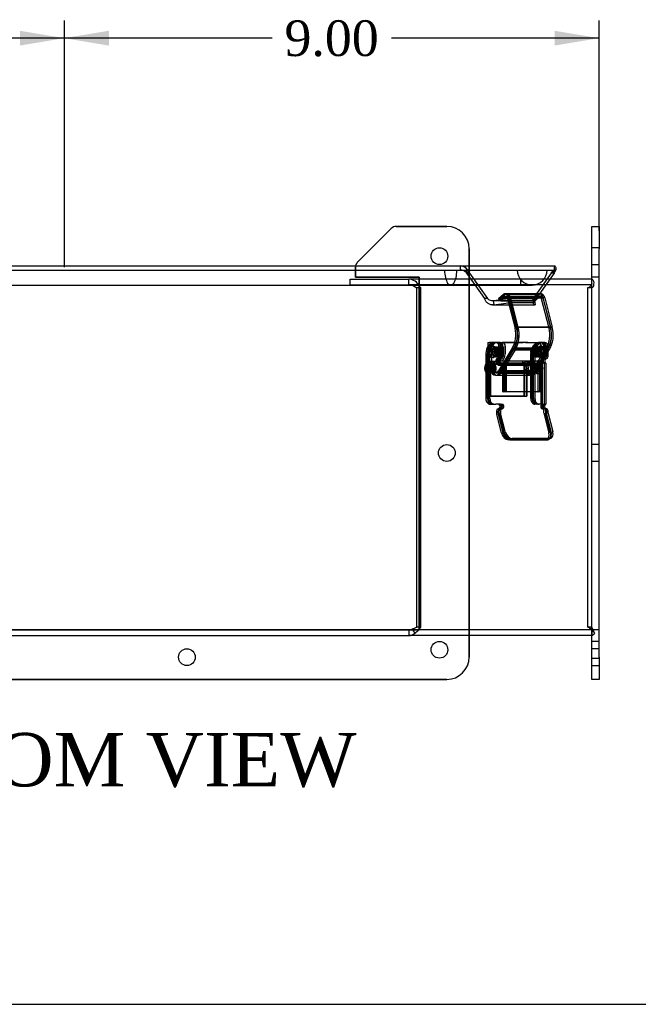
# Model space of a CAD drawing. Header units: inches. Extents: x 0 to 120, y -1 to 80.
# Tile 2 of 15: x 32 to 42, y 0 to 17. Entities that reach past the tile are written whole.
import ezdxf
from ezdxf.enums import TextEntityAlignment as Align
from ezdxf.lldxf.tags import DXFTag

# ---------------------------------------------------------------- set-up
doc = ezdxf.new("R2010")
doc.units = ezdxf.units.IN
doc.header["$MEASUREMENT"] = 0
for name, color, linetype in [('1485Y_GASKET', 7, 'Continuous'), ('CCH03740', 7, 'Continuous'), ('CCH03741', 7, 'Continuous'), ('COM42530', 7, 'Continuous'), ('COM49515', 7, 'Continuous'), ('COM49632', 7, 'Continuous'), ('Default', 7, 'Continuous')]:
    doc.layers.add(name, color=color, linetype=linetype)
doc.styles.add('SEACAD_Times_New_Roman', font='times.ttf')
tags = doc.linetypes.add('HIDDEN2', pattern=[0.1875, 0.125, -0.0625]).pattern_tags.tags
tags[6:7] = [DXFTag(74, 4), DXFTag(75, 0), DXFTag(340, '0'), DXFTag(46, 0.0), DXFTag(50, 0.0), DXFTag(44, 0.0), DXFTag(45, 0.0)]
tags[4:5] = [DXFTag(74, 4), DXFTag(75, 0), DXFTag(340, '0'), DXFTag(46, 0.0), DXFTag(50, 0.0), DXFTag(44, 0.0), DXFTag(45, 0.0)]
doc.dimstyles.new('HAMMOND_(STH_-_120x80)', dxfattribs={"dimtxt": 0.6, "dimasz": 0.75, "dimexe": 0.3, "dimexo": 0.3, "dimgap": 0.15, "dimtad": 0, "dimtih": 1, "dimtoh": 1, "dimzin": 0, "dimdsep": 46, "dimtxsty": 'SEACAD_Times_New_Roman', "dimblk1": '_SE_FILLED', "dimblk2": '_SE_FILLED', "dimsah": 1, "dimcen": 0.3, "dimadec": 0, "dimazin": 0, "dimtfac": 0.8, "dimtofl": 0, "dimtmove": 0, "dimatfit": 3, "dimfxl": 1, "dimtolj": 1, "dimtzin": 0, "dimarcsym": 0})

# ---------------------------------------------------------------- blocks, each defined once
blk = doc.blocks.new('SE5')
at = {"layer": '1485Y_GASKET', "color": 7, "linetype": 'Continuous'}
blk.add_line((26.6, 12.341), (38.27, 12.341), dxfattribs=at)
at = {"layer": '1485Y_GASKET', "color": 7, "linetype": 'HIDDEN2'}
for p, q in [((38.27, 12.341), (38.937, 12.341)), ((38.937, 12.341), (40.308, 12.341))]:
    blk.add_line(p, q, dxfattribs=at)
blk.add_arc((40.308, 12.591), 0.25, 180, 0, dxfattribs=at)
blk.add_ellipse((38.937, 12.591), major_axis=(0, 0.25), ratio=0.414214, start_param=1.570796, end_param=4.712389, dxfattribs=at)
at = {"layer": 'CCH03740', "color": 7, "linetype": 'HIDDEN2'}
for p, q in [((39.564, 11.371), (39.589, 11.371)), ((39.564, 11.371), (39.564, 11.059)), ((39.564, 11.313), (39.564, 11.059)), ((39.589, 11.371), (39.621, 11.371)), ((39.621, 11.371), (39.621, 11.059)), ((39.621, 11.371), (39.621, 11.059)), ((39.629, 11.371), (40.156, 11.371)), ((39.758, 11.371), (39.635, 11.371)), ((39.745, 11.297), (39.705, 11.297)), ((39.745, 11.297), (39.705, 11.297)), ((39.815, 11.309), (39.815, 11.184)), ((39.856, 11.309), (39.856, 11.184)), ((40.196, 11.371), (40.015, 11.371)), ((40.196, 11.371), (40.237, 11.371)), ((40.237, 11.371), (40.196, 11.371)), ((40.237, 11.371), (40.42, 11.371)), ((40.394, 11.297), (40.353, 11.297)), ((40.393, 11.297), (40.353, 11.297)), ((40.42, 11.371), (40.46, 11.371)), ((40.46, 11.371), (40.46, 11.371)), ((40.463, 11.309), (40.463, 11.184)), ((40.464, 11.184), (40.464, 11.309)), ((40.504, 11.184), (40.504, 11.309)), ((40.504, 11.309), (40.504, 11.184)), ((39.705, 11.133), (39.745, 11.133)), ((39.705, 11.133), (39.745, 11.133)), ((40.353, 11.133), (40.394, 11.133)), ((40.353, 11.133), (40.393, 11.133)), ((39.564, 11.059), (39.589, 11.059)), ((39.589, 11.059), (39.564, 11.059)), ((39.568, 10.471), (39.568, 11.029)), ((39.589, 11.029), (39.568, 11.029)), ((39.568, 11.029), (39.568, 10.471)), ((39.609, 11.029), (39.568, 11.029)), ((39.589, 11.059), (39.727, 11.059)), ((39.609, 10.471), (39.609, 11.029)), ((39.609, 11.029), (39.609, 10.471)), ((39.629, 11.029), (39.609, 11.029)), ((39.629, 11.029), (39.629, 11.029)), ((39.741, 11.059), (39.727, 11.059)), ((39.767, 11.059), (39.767, 11.059)), ((40.196, 11.059), (40.156, 11.059)), ((40.156, 11.029), (40.177, 11.029)), ((40.196, 11.029), (40.156, 11.029)), ((40.176, 10.471), (40.176, 11.029)), ((40.177, 11.029), (40.177, 10.471)), ((40.237, 11.059), (40.196, 11.059)), ((40.196, 11.059), (40.237, 11.059)), ((40.196, 11.029), (40.217, 11.029)), ((40.217, 11.029), (40.217, 10.471)), ((40.217, 11.029), (40.217, 11.029)), ((40.217, 10.821), (40.217, 11.029)), ((40.375, 11.059), (40.237, 11.059)), ((40.415, 11.059), (40.375, 11.059)), ((40.415, 11.059), (40.416, 11.059)), ((40.177, 10.471), (39.568, 10.471)), ((39.609, 10.471), (39.568, 10.471)), ((39.609, 10.471), (40.217, 10.471)), ((40.217, 10.471), (40.217, 10.545)), ((40.217, 10.471), (40.217, 10.471))]:
    blk.add_line(p, q, dxfattribs=at)
at = {"layer": 'CCH03740', "color": 7, "linetype": 'Continuous'}
for p, q in [((39.564, 11.371), (39.589, 11.371)), ((39.564, 11.371), (39.564, 11.313)), ((39.635, 11.371), (39.589, 11.371)), ((39.771, 11.371), (39.758, 11.371)), ((39.771, 11.371), (39.811, 11.371)), ((40.015, 11.371), (39.811, 11.371)), ((39.815, 11.184), (39.815, 11.309)), ((39.855, 11.184), (39.855, 11.309)), ((39.767, 11.059), (39.741, 11.059)), ((40.217, 10.545), (40.217, 10.821))]:
    blk.add_line(p, q, dxfattribs=at)
at = {"layer": 'CCH03740', "color": 7, "linetype": 'HIDDEN2'}
for centre, major_axis in [((39.705, 11.215), (0, 0.082)), ((39.705, 11.215), (0, 0.082)), ((39.745, 11.215), (0, 0.082)), ((39.745, 11.215), (0, 0.082)), ((40.353, 11.215), (0, -0.082)), ((40.353, 11.215), (0, 0.082)), ((40.393, 11.215), (0, 0.082)), ((40.394, 11.215), (0, -0.082))]:
    blk.add_ellipse(centre, major_axis=major_axis, ratio=0.707107, dxfattribs=at)
for centre, major_axis, start_param, end_param in [((39.771, 11.309), (0, 0.062), 4.712389, 6.283185), ((39.812, 11.309), (0, -0.062), 1.570796, 3.141593), ((40.42, 11.309), (0, 0.062), 4.712389, 6.283185), ((40.42, 11.309), (0, -0.062), 1.570796, 3.141593), ((40.46, 11.309), (0, -0.062), 1.570796, 3.141593), ((40.46, 11.309), (0, 0.062), 4.712389, 6.283185), ((39.727, 11.184), (0, 0.125), 3.141593, 4.712389), ((39.767, 11.184), (0, -0.125), 0, 1.570796), ((40.375, 11.184), (0, 0.125), 3.141593, 4.712389), ((40.375, 11.184), (0, -0.125), 0, 1.570796), ((40.416, 11.184), (0, -0.125), 0, 1.570796), ((40.415, 11.184), (0, 0.125), 4.256525, 4.712389), ((39.589, 11.044), (0, 0.015), 3.141593, 6.283185), ((39.589, 11.044), (0, 0.015), 3.141593, 6.283185), ((39.629, 11.044), (0, 0.015), 3.141593, 6.283185), ((39.629, 11.044), (0, 0.015), 3.141593, 6.283185), ((39.727, 11.184), (0, -0.125), 0, 0.16187), ((40.156, 11.044), (0, 0.015), 0, 3.141593), ((40.156, 11.044), (0, 0.015), 0, 3.141593), ((40.196, 11.044), (0, 0.015), 0, 3.141593), ((40.196, 11.044), (0, 0.015), 0, 3.141593), ((40.415, 11.184), (0, 0.125), 3.141593, 3.746797)]:
    blk.add_ellipse(centre, major_axis=major_axis, ratio=0.707107, start_param=start_param, end_param=end_param, dxfattribs=at)
at = {"layer": 'CCH03740', "color": 7, "linetype": 'Continuous'}
for centre, major_axis, start_param, end_param in [((39.771, 11.309), (0, -0.062), 1.570796, 3.141593), ((39.811, 11.309), (0, 0.062), 4.712389, 6.283185), ((39.727, 11.184), (0, -0.125), 0.16187, 1.570796), ((39.767, 11.184), (0, 0.125), 3.141593, 4.712389), ((40.415, 11.184), (0, 0.125), 3.746797, 4.256525)]:
    blk.add_ellipse(centre, major_axis=major_axis, ratio=0.707107, start_param=start_param, end_param=end_param, dxfattribs=at)
at = {"layer": 'CCH03741', "color": 7, "linetype": 'HIDDEN2'}
for p, q in [((39.743, 12.115), (39.824, 12.185)), ((40.315, 12.115), (39.743, 12.115)), ((39.851, 12.185), (39.769, 12.115)), ((39.783, 12.077), (39.769, 12.115)), ((39.769, 12.115), (40.342, 12.115)), ((39.859, 12.144), (39.783, 12.077)), ((40.397, 12.185), (39.824, 12.185)), ((40.405, 12.144), (39.833, 12.144)), ((39.851, 12.185), (40.424, 12.185)), ((40.425, 12.15), (39.852, 12.15)), ((39.859, 12.144), (40.432, 12.144)), ((40.452, 12.193), (39.879, 12.193)), ((40.452, 12.15), (39.879, 12.15)), ((40.047, 11.616), (39.92, 12.109)), ((40.075, 11.633), (39.948, 12.126)), ((40.521, 12.126), (39.948, 12.126)), ((40.397, 12.185), (40.315, 12.115)), ((40.329, 12.077), (40.315, 12.115)), ((40.405, 12.144), (40.329, 12.077)), ((40.342, 12.115), (40.424, 12.185)), ((40.342, 12.115), (40.356, 12.077)), ((40.356, 12.077), (40.432, 12.144)), ((40.593, 11.616), (40.466, 12.109)), ((40.493, 12.109), (40.619, 11.616)), ((40.521, 12.126), (40.647, 11.633)), ((40.329, 12.077), (39.756, 12.077)), ((39.783, 12.077), (40.356, 12.077)), ((40.647, 11.633), (40.075, 11.633)), ((39.663, 11.309), (39.652, 11.309)), ((39.731, 11.293), (39.683, 11.293)), ((39.73, 11.375), (39.688, 11.375)), ((39.756, 11.293), (39.705, 11.293)), ((39.763, 11.375), (39.741, 11.375)), ((39.766, 10.894), (40, 11.279)), ((39.776, 11.297), (39.776, 11.138)), ((39.818, 11.297), (39.818, 11.138)), ((39.973, 11.279), (40.546, 11.279)), ((40.573, 11.279), (40, 11.279)), ((40.312, 10.894), (40.546, 11.279)), ((40.573, 11.279), (40.339, 10.894)), ((40.393, 11.293), (40.342, 11.293)), ((40.416, 11.293), (40.368, 11.293)), ((40.451, 11.375), (40.419, 11.375)), ((40.446, 11.309), (40.436, 11.309)), ((40.441, 11.375), (40.487, 11.375)), ((40.494, 11.375), (40.451, 11.375)), ((40.472, 11.309), (40.462, 11.309)), ((40.52, 11.375), (40.494, 11.375)), ((40.507, 11.297), (40.507, 11.148)), ((40.529, 11.297), (40.529, 11.138)), ((40.549, 11.297), (40.549, 11.218)), ((40.575, 11.138), (40.575, 11.297)), ((39.555, 10.429), (39.555, 11.187)), ((39.576, 10.429), (39.576, 11.187)), ((39.598, 10.429), (39.598, 11.187)), ((39.652, 11.121), (39.663, 11.121)), ((39.683, 11.137), (39.731, 11.137)), ((39.705, 11.137), (39.756, 11.137)), ((40.023, 11.251), (39.783, 10.856)), ((40.596, 11.251), (40.023, 11.251)), ((40.286, 10.824), (40.286, 11.187)), ((40.308, 10.429), (40.308, 11.187)), ((40.329, 10.429), (40.329, 11.187)), ((40.342, 11.137), (40.393, 11.137)), ((40.354, 11.187), (40.354, 10.994)), ((40.356, 10.856), (40.596, 11.251)), ((40.368, 11.137), (40.416, 11.137)), ((40.436, 11.121), (40.446, 11.121)), ((40.462, 11.121), (40.472, 11.121)), ((39.53, 11.007), (39.53, 10.994)), ((39.532, 10.994), (39.53, 10.994)), ((39.532, 10.886), (39.532, 10.994)), ((39.63, 11.005), (39.586, 11.005)), ((40.389, 11.002), (39.586, 11.002)), ((40.406, 11.002), (39.603, 11.002)), ((39.652, 11.005), (39.609, 11.005)), ((39.772, 11.059), (39.697, 11.059)), ((40.269, 11.016), (39.697, 11.016)), ((40.296, 11.059), (39.723, 11.059)), ((40.296, 11.016), (39.723, 11.016)), ((39.757, 11.023), (39.736, 10.992)), ((39.736, 10.992), (40.309, 10.992)), ((39.819, 11.025), (39.739, 10.894)), ((39.748, 11.103), (39.791, 11.103)), ((39.756, 10.856), (39.851, 11.012)), ((39.757, 11.023), (40.33, 11.023)), ((39.763, 10.992), (39.784, 11.023)), ((40.335, 10.992), (39.763, 10.992)), ((39.765, 11.025), (39.787, 11.025)), ((40.357, 11.023), (39.784, 11.023)), ((39.793, 11.103), (39.791, 11.103)), ((39.82, 11.025), (39.803, 11.025)), ((39.809, 11.009), (39.809, 10.56)), ((39.831, 10.56), (39.831, 11.009)), ((40.269, 11.059), (39.839, 11.059)), ((39.84, 11.025), (39.862, 11.025)), ((39.873, 11.009), (39.873, 10.56)), ((40.309, 10.992), (40.33, 11.023)), ((40.357, 11.023), (40.335, 10.992)), ((40.383, 11.005), (40.34, 11.005)), ((40.352, 10.886), (40.352, 10.994)), ((40.352, 10.994), (40.354, 10.994)), ((40.406, 11.005), (40.363, 11.005)), ((40.417, 11.034), (40.409, 11.034)), ((40.41, 10.99), (40.41, 11.009)), ((40.421, 11.025), (40.431, 11.025)), ((40.432, 11.009), (40.432, 10.56)), ((40.454, 11.025), (40.443, 11.025)), ((40.476, 11.025), (40.458, 11.025)), ((40.458, 10.335), (40.458, 11.025)), ((40.474, 10.56), (40.474, 11.009)), ((40.482, 11.103), (40.479, 11.103)), ((40.48, 10.335), (40.48, 11.025)), ((40.483, 11.103), (40.482, 11.103)), ((40.501, 11.103), (40.547, 11.103)), ((40.54, 11.025), (40.518, 11.025)), ((40.54, 11.025), (40.543, 11.025)), ((40.543, 10.335), (40.543, 11.025)), ((40.547, 11.103), (40.55, 11.103)), ((39.53, 10.886), (39.532, 10.886)), ((39.53, 10.886), (39.53, 10.873)), ((39.586, 10.877), (40.342, 10.877)), ((39.586, 10.875), (39.63, 10.875)), ((39.603, 10.877), (40.406, 10.877)), ((39.609, 10.875), (39.652, 10.875)), ((39.697, 10.865), (40.269, 10.865)), ((39.697, 10.821), (39.851, 10.821)), ((39.723, 10.865), (40.296, 10.865)), ((39.723, 10.821), (40.296, 10.821)), ((40.312, 10.894), (39.739, 10.894)), ((39.756, 10.856), (39.851, 10.856)), ((39.766, 10.894), (40.339, 10.894)), ((40.356, 10.856), (39.783, 10.856)), ((40.34, 10.875), (40.383, 10.875)), ((40.354, 10.886), (40.352, 10.886)), ((40.353, 10.877), (40.389, 10.877)), ((40.354, 10.886), (40.354, 10.429)), ((40.363, 10.875), (40.406, 10.875)), ((40.409, 10.846), (40.417, 10.846)), ((39.862, 10.545), (39.82, 10.545)), ((40.421, 10.545), (39.842, 10.545)), ((40.286, 10.429), (40.286, 10.545)), ((40.463, 10.545), (40.441, 10.545)), ((39.664, 10.335), (39.622, 10.335)), ((39.765, 10.335), (39.787, 10.335)), ((39.787, 10.335), (39.797, 10.335)), ((40.454, 10.335), (40.353, 10.335)), ((40.421, 10.335), (40.375, 10.335)), ((40.454, 10.335), (40.48, 10.335)), ((40.48, 10.335), (40.515, 10.335)), ((40.518, 10.335), (40.521, 10.335)), ((40.543, 10.335), (40.521, 10.335)), ((39.734, 10.185), (39.734, 10.222)), ((39.737, 10.159), (39.816, 9.852)), ((39.761, 10.257), (39.759, 10.257)), ((39.776, 10.222), (39.776, 10.185)), ((39.855, 9.873), (39.776, 10.18)), ((39.781, 10.257), (39.803, 10.257)), ((40.48, 10.257), (40.521, 10.257)), ((40.508, 10.257), (40.502, 10.257)), ((40.507, 10.185), (40.507, 10.222)), ((40.51, 10.159), (40.589, 9.852)), ((40.55, 10.257), (40.524, 10.257)), ((40.533, 10.222), (40.533, 10.185)), ((40.615, 9.852), (40.536, 10.159)), ((40.575, 10.185), (40.575, 10.222)), ((40.575, 10.18), (40.654, 9.873)), ((39.935, 9.735), (40.557, 9.735)), ((40.596, 9.755), (39.974, 9.755)), ((40.584, 9.741), (40.623, 9.761))]:
    blk.add_line(p, q, dxfattribs=at)
at = {"layer": 'CCH03741', "color": 7, "linetype": 'Continuous'}
for p, q in [((39.743, 12.115), (39.756, 12.077)), ((39.756, 12.077), (39.833, 12.144)), ((40.425, 12.193), (39.852, 12.193)), ((39.894, 12.109), (40.02, 11.616)), ((39.922, 12.126), (40.048, 11.633)), ((39.922, 12.126), (40.494, 12.126)), ((40.621, 11.633), (40.494, 12.126)), ((40.048, 11.633), (40.621, 11.633)), ((39.637, 11.309), (39.626, 11.309)), ((39.695, 11.375), (39.662, 11.375)), ((39.741, 11.375), (39.695, 11.375)), ((39.75, 11.138), (39.75, 11.297)), ((39.796, 11.297), (39.796, 11.138)), ((39.973, 11.279), (39.819, 11.025)), ((39.53, 11.187), (39.53, 11.007)), ((39.626, 11.121), (39.637, 11.121)), ((39.851, 11.012), (39.996, 11.251)), ((39.996, 11.251), (40.569, 11.251)), ((40.569, 11.251), (40.329, 10.856)), ((40.507, 11.148), (40.507, 11.138)), ((40.549, 11.218), (40.549, 11.138)), ((39.584, 11.034), (39.576, 11.034)), ((39.722, 11.103), (39.725, 11.103)), ((39.771, 11.103), (39.725, 11.103)), ((39.803, 11.025), (39.729, 11.025)), ((39.839, 11.059), (39.772, 11.059)), ((39.84, 11.025), (39.803, 11.025)), ((39.851, 10.56), (39.851, 11.009)), ((40.41, 10.56), (40.41, 10.99)), ((40.431, 11.025), (40.463, 11.025)), ((40.452, 11.009), (40.452, 10.56)), ((40.496, 11.025), (40.463, 11.025)), ((40.524, 11.103), (40.483, 11.103)), ((40.518, 11.025), (40.496, 11.025)), ((40.518, 10.335), (40.518, 11.025)), ((39.53, 10.873), (39.53, 10.429)), ((39.576, 10.846), (39.584, 10.846)), ((39.851, 10.856), (40.329, 10.856)), ((39.851, 10.821), (40.269, 10.821)), ((40.286, 10.545), (40.286, 10.824)), ((40.342, 10.877), (40.353, 10.877)), ((40.441, 10.545), (39.862, 10.545)), ((39.596, 10.335), (39.697, 10.335)), ((39.776, 10.335), (39.697, 10.335)), ((40.515, 10.335), (40.518, 10.335)), ((39.708, 10.222), (39.708, 10.185)), ((39.79, 9.852), (39.711, 10.159)), ((39.775, 10.257), (39.733, 10.257)), ((39.75, 10.185), (39.75, 10.222)), ((39.751, 10.18), (39.83, 9.873)), ((39.781, 10.257), (39.775, 10.257)), ((40.524, 10.257), (40.521, 10.257)), ((40.549, 10.222), (40.549, 10.185)), ((40.629, 9.873), (40.55, 10.18)), ((40.531, 9.735), (39.909, 9.735)), ((39.948, 9.755), (40.571, 9.755)), ((40.558, 9.741), (40.598, 9.761))]:
    blk.add_line(p, q, dxfattribs=at)
for centre, radius, start, end in [((39.727, 11.056), 0.0315, 190.8131, 272.9916), ((39.777, 10.306), 0.0289, 26.1599, 92.5611)]:
    blk.add_arc(centre, radius, start, end, dxfattribs=at)
at = {"layer": 'CCH03741', "color": 7, "linetype": 'HIDDEN2'}
for centre, start, end in [((39.753, 11.056), 191.0742, 272.7832), ((39.798, 10.303), 11.0021, 92.8026)]:
    blk.add_arc(centre, 0.0316, start, end, dxfattribs=at)
for centre, major_axis, ratio, start_param, end_param in [((39.852, 12.088), (0, -0.106), 0.707107, 3.141593, 3.526636), ((39.852, 12.088), (0, -0.0625), 0.707107, 1.917283, 3.596758), ((39.879, 12.088), (0, -0.106), 0.707107, 1.941373, 3.526636), ((39.879, 12.088), (0, -0.0625), 0.707107, 1.917283, 3.596758), ((40.425, 12.088), (0, -0.106), 0.707107, 3.141593, 3.526636), ((40.425, 12.088), (0, -0.0625), 0.707107, 1.917283, 3.596758), ((40.452, 12.088), (0, -0.106), 0.707107, 1.941373, 3.526636), ((40.452, 12.088), (0, -0.0625), 0.707107, 1.917283, 3.596758), ((39.824, 11.502), (0, -0.334), 0.707107, 0.839691, 1.917341), ((39.824, 11.502), (0, -0.377), 0.707107, 0.840634, 1.923369), ((40.37, 11.502), (0, -0.334), 0.707107, 0.839691, 1.917341), ((40.397, 11.502), (0, 0.334), 0.707107, 3.981283, 5.058934), ((40.397, 11.502), (0, 0.377), 0.707107, 3.982227, 5.064962), ((39.688, 11.187), (0, -0.188), 0.707107, 3.141593, 4.712389), ((39.637, 11.215), (0, -0.0938), 0.707107, 3.141593, 6.283185), ((39.708, 11.187), (0, -0.188), 0.707107, 3.141593, 4.712389), ((39.73, 11.187), (0, 0.187), 0.707107, 0, 1.570796), ((39.721, 11.297), (0, -0.078), 0.707107, 1.570796, 3.141593), ((39.763, 11.297), (0, 0.078), 0.707107, 4.712389, 6.283185), ((40.419, 11.187), (0, 0.187), 0.707107, 0, 1.570796), ((40.441, 11.187), (0, -0.188), 0.707107, 3.141593, 4.712389), ((40.461, 11.187), (0, -0.188), 0.707107, 3.141593, 4.712389), ((40.487, 11.187), (0, 0.187), 0.707107, 0, 1.570796), ((40.451, 11.297), (0, 0.078), 0.707107, 4.712389, 6.283185), ((40.474, 11.297), (0, 0.078), 0.707107, 4.712389, 6.283185), ((40.494, 11.297), (0, -0.078), 0.707107, 1.570796, 3.141593), ((40.52, 11.297), (0, -0.078), 0.707107, 1.570796, 3.141593), ((39.751, 11.138), (0, 0.035), 0.707107, 3.141593, 4.712389), ((39.793, 11.138), (0, 0.035), 0.707107, 3.141593, 4.712389), ((40.504, 11.138), (0, 0.035), 0.707107, 3.141593, 4.712389), ((40.55, 11.138), (0, -0.035), 0.707107, 0, 1.570796), ((39.586, 10.94), (0, 0.0938), 0.707107, 0.955204, 2.186388), ((39.584, 10.94), (0, -0.0938), 0.707107, 3.141593, 4.096797), ((39.697, 10.94), (0, 0.119), 0.707107, -0.802741, 3.927905), ((39.723, 10.94), (0, 0.119), 0.707107, -0.802741, 3.927905), ((39.697, 10.94), (0, 0.0755), 0.707107, -0.825853, 4.060781), ((39.723, 10.94), (0, 0.0755), 0.707107, -0.825853, 4.060781), ((39.748, 11.064), (0, 0.039), 0.707107, 0, 1.923444), ((39.791, 11.064), (0, -0.039), 0.707107, 3.141593, 6.283185), ((39.798, 11.009), (0, 0.0156), 0.707107, 4.712389, 6.283185), ((39.82, 11.009), (0, 0.0156), 0.707107, 4.712389, 6.283185), ((39.862, 11.009), (0, -0.0156), 0.707107, 1.570796, 3.141593), ((40.269, 10.94), (0, 0.119), 0.707107, -0.802741, 3.141593), ((40.296, 10.94), (0, 0.119), 0.707107, -0.802741, 3.927905), ((40.269, 10.94), (0, 0.0755), 0.707107, -0.825853, 4.060781), ((40.296, 10.94), (0, 0.0755), 0.707107, -0.825853, 4.060781), ((40.34, 10.94), (0, -0.065), 0.707107, 1.725986, 6.283185), ((40.406, 10.94), (0, 0.0938), 0.707107, 0.955204, 2.186388), ((40.409, 10.94), (0, -0.0938), 0.707107, -0.955204, 4.096797), ((40.421, 11.009), (0, 0.0156), 0.707107, 0, 1.570796), ((40.443, 11.009), (0, 0.0156), 0.707107, 0, 1.570796), ((40.479, 11.064), (0, -0.039), 0.707107, 3.141593, 4.858651), ((40.501, 11.064), (0, 0.039), 0.707107, 0, 3.141593), ((40.485, 11.009), (0, -0.0156), 0.707107, 3.141593, 4.712389), ((40.547, 11.064), (0, -0.039), 0.707107, 3.141593, 5.065037), ((39.584, 10.94), (0, -0.0938), 0.707107, -0.955204, 0), ((39.82, 10.56), (0, 0.0156), 0.707107, 1.570796, 3.141593), ((39.842, 10.56), (0, -0.0156), 0.707107, 4.712389, 6.283185), ((39.884, 10.56), (0, 0.0156), 0.707107, 1.570796, 3.141593), ((40.421, 10.56), (0, 0.0156), 0.707107, 3.141593, 4.712389), ((40.463, 10.56), (0, -0.0156), 0.707107, 0, 1.570796), ((39.622, 10.429), (0, -0.094), 0.707107, 4.712389, 6.283185), ((39.642, 10.429), (0, -0.094), 0.707107, 4.712389, 6.283185), ((39.664, 10.429), (0, 0.094), 0.707107, 1.570796, 3.141593), ((39.761, 10.296), (0, 0.039), 0.707107, 3.141593, 6.283185), ((39.803, 10.296), (0, -0.039), 0.707107, 0, 1.923444), ((40.353, 10.429), (0, 0.094), 0.707107, 1.570796, 3.141593), ((40.375, 10.429), (0, -0.094), 0.707107, 4.712389, 6.283185), ((40.395, 10.429), (0, -0.094), 0.707107, 4.712389, 6.283185), ((40.421, 10.429), (0, 0.094), 0.707107, 1.570796, 3.141593), ((40.48, 10.296), (0, 0.039), 0.707107, 0, 3.141593), ((40.502, 10.296), (0, -0.039), 0.707107, 3.141593, 6.283185), ((40.544, 10.296), (0, 0.039), 0.707107, 0.944589, 3.141593), ((39.759, 10.222), (0, 0.035), 0.707107, 0, 1.570796), ((39.787, 10.185), (0, -0.0756), 0.707107, 4.712389, 5.061455), ((39.8, 10.222), (0, -0.035), 0.707107, 3.141593, 4.712389), ((39.787, 10.185), (0, -0.0156), 0.707107, 4.712389, 5.061455), ((40.482, 10.222), (0, 0.035), 0.707107, 4.712389, 6.283185), ((40.561, 10.185), (0, -0.0756), 0.707107, 4.712389, 5.061455), ((40.508, 10.222), (0, -0.035), 0.707107, 1.570796, 3.141593), ((40.586, 10.185), (0, 0.0756), 0.707107, 1.570796, 1.919862), ((40.55, 10.222), (0, 0.035), 0.707107, 4.712389, 6.283185), ((40.586, 10.185), (0, 0.0156), 0.707107, 1.570796, 1.919862), ((39.904, 9.852), (-0.057, 0.111), 0.664463, 1.241248, 2.812044), ((39.944, 9.873), (0.057, -0.111), 0.664463, 4.382841, 5.953637), ((40.527, 9.852), (-0.057, 0.111), 0.664463, 2.812044, 4.382841), ((40.501, 9.852), (-0.057, 0.111), 0.664463, 3.141593, 4.382841), ((40.566, 9.873), (-0.057, 0.111), 0.664463, 2.812044, 4.382841)]:
    blk.add_ellipse(centre, major_axis=major_axis, ratio=ratio, start_param=start_param, end_param=end_param, dxfattribs=at)
at = {"layer": 'CCH03741', "color": 7, "linetype": 'Continuous'}
for centre, major_axis, ratio, start_param, end_param in [((39.852, 12.088), (0, -0.106), 0.707107, 1.941373, 3.141593), ((40.425, 12.088), (0, -0.106), 0.707107, 1.941373, 3.141593), ((39.798, 11.502), (0, 0.334), 0.707107, 3.981283, 5.058934), ((39.798, 11.502), (0, 0.377), 0.707107, 3.982227, 5.064962), ((40.37, 11.502), (0, -0.377), 0.707107, 0.840634, 1.923369), ((39.662, 11.187), (0, 0.187), 0.707107, 0, 1.570796), ((39.637, 11.215), (0, -0.0938), 0.707107, 0, 3.141593), ((39.695, 11.297), (0, -0.078), 0.707107, 1.570796, 3.141593), ((39.741, 11.297), (0, 0.078), 0.707107, 4.712389, 6.283185), ((39.725, 11.138), (0, -0.035), 0.707107, 0, 1.570796), ((39.771, 11.138), (0, 0.035), 0.707107, 3.141593, 4.712389), ((40.482, 11.138), (0, 0.035), 0.707107, 3.141593, 4.712389), ((40.524, 11.138), (0, 0.035), 0.707107, 3.141593, 4.712389), ((39.584, 10.94), (0, -0.0938), 0.707107, 0, 3.141593), ((39.722, 11.064), (0, -0.039), 0.707107, 3.141593, 5.065037), ((39.768, 11.064), (0, 0.039), 0.707107, 0, 3.141593), ((39.84, 11.009), (0, -0.0156), 0.707107, 1.570796, 3.141593), ((40.34, 10.94), (0, -0.065), 0.707107, 0, 1.725986), ((40.479, 11.064), (0, -0.039), 0.707107, 4.858651, 6.283185), ((40.463, 11.009), (0, -0.0156), 0.707107, 3.141593, 4.712389), ((40.521, 11.064), (0, 0.039), 0.707107, 0, 1.923444), ((40.269, 10.94), (0, 0.119), 0.707107, 3.141593, 3.927905), ((39.862, 10.56), (0, -0.0156), 0.707107, 4.712389, 6.283185), ((40.399, 10.56), (0, -0.0156), 0.707107, 0, 1.570796), ((40.441, 10.56), (0, 0.0156), 0.707107, 3.141593, 4.712389), ((39.596, 10.429), (0, 0.094), 0.707107, 1.570796, 3.141593), ((39.739, 10.296), (0, -0.039), 0.707107, 0, 3.141593), ((39.781, 10.296), (0, 0.039), 0.707107, 3.141593, 5.338596), ((40.521, 10.296), (0, -0.039), 0.707107, 4.359741, 6.283185), ((39.733, 10.222), (0, -0.035), 0.707107, 3.141593, 4.712389), ((39.762, 10.185), (0, -0.0756), 0.707107, 4.712389, 5.061455), ((39.775, 10.222), (0, 0.035), 0.707107, 0, 1.570796), ((39.761, 10.185), (0, 0.0156), 0.707107, 1.570796, 1.919862), ((40.524, 10.222), (0, -0.035), 0.707107, 1.570796, 3.141593), ((40.56, 10.185), (0, -0.0156), 0.707107, 4.712389, 5.061455), ((39.879, 9.852), (0.057, -0.111), 0.664463, 4.382841, 5.953637), ((39.918, 9.873), (-0.057, 0.111), 0.664463, 1.241248, 2.812044), ((40.54, 9.873), (-0.057, 0.111), 0.664463, 2.812044, 4.382841), ((40.501, 9.852), (-0.057, 0.111), 0.664463, 2.812044, 3.141593)]:
    blk.add_ellipse(centre, major_axis=major_axis, ratio=ratio, start_param=start_param, end_param=end_param, dxfattribs=at)
for centre in [(39.626, 11.215), (39.576, 10.94)]:
    blk.add_ellipse(centre, major_axis=(0, 0.0938), ratio=0.707107, dxfattribs=at)
at = {"layer": 'CCH03741', "color": 7, "linetype": 'HIDDEN2'}
for centre, major_axis in [((39.652, 11.215), (0, -0.0938)), ((39.663, 11.215), (0, -0.0938)), ((39.683, 11.215), (0, 0.0781)), ((39.705, 11.215), (0, 0.0781)), ((39.731, 11.215), (0, 0.0781)), ((39.756, 11.215), (0, 0.0781)), ((40.342, 11.215), (0, -0.0781)), ((40.368, 11.215), (0, -0.0781)), ((40.393, 11.215), (0, -0.0781)), ((40.416, 11.215), (0, -0.0781)), ((40.436, 11.215), (0, -0.0938)), ((40.446, 11.215), (0, -0.0938)), ((40.462, 11.215), (0, 0.0938)), ((40.472, 11.215), (0, 0.0938)), ((39.586, 10.94), (0, -0.065)), ((39.586, 10.94), (0, -0.0625)), ((39.603, 10.94), (0, -0.0625)), ((39.609, 10.94), (0, -0.065)), ((39.63, 10.94), (0, -0.065)), ((39.652, 10.94), (0, 0.065)), ((40.363, 10.94), (0, -0.065)), ((40.383, 10.94), (0, -0.065)), ((40.389, 10.94), (0, -0.0625)), ((40.417, 10.94), (0, 0.0938)), ((40.406, 10.94), (0, -0.065)), ((40.406, 10.94), (0, -0.0625))]:
    blk.add_ellipse(centre, major_axis=major_axis, ratio=0.707107, dxfattribs=at)
at = {"layer": 'CCH03741', "color": 7, "linetype": 'Continuous'}
for points in [[(40.515, 11.025), (40.514, 11.025), (40.512, 11.025), (40.509, 11.028), (40.507, 11.029), (40.501, 11.036), (40.498, 11.043), (40.496, 11.05)], [(40.515, 10.335), (40.514, 10.335), (40.512, 10.334), (40.509, 10.332), (40.507, 10.331), (40.501, 10.324), (40.498, 10.317), (40.496, 10.309)]]:
    blk.add_open_spline(points, degree=3, knots=[0, 0, 0, 0, 0.25, 0.25, 0.5, 0.5, 1, 1, 1, 1], dxfattribs=at)
at = {"layer": 'CCH03741', "color": 7, "linetype": 'HIDDEN2'}
for points, knots in [([(40.521, 11.05), (40.523, 11.043), (40.527, 11.036), (40.534, 11.027), (40.538, 11.025), (40.54, 11.025)], [0, 0, 0, 0, 0.5, 0.5, 1, 1, 1, 1]), ([(40.539, 10.335), (40.538, 10.335), (40.536, 10.335), (40.533, 10.333), (40.532, 10.332), (40.529, 10.329), (40.527, 10.328), (40.524, 10.324), (40.523, 10.321), (40.521, 10.319)], [0, 0, 0, 0, 0.25, 0.25, 0.5, 0.5, 0.75, 0.75, 1, 1, 1, 1])]:
    blk.add_open_spline(points, degree=3, knots=knots, dxfattribs=at)
at = {"layer": 'COM42530', "color": 7, "linetype": 'HIDDEN2'}
for p, q in [((37.932, 13.29), (37.37, 12.728)), ((38.872, 13.327), (38.02, 13.327)), ((39.247, 6.077), (39.247, 12.952)), ((41.435, 12.967), (41.31, 12.967)), ((37.333, 12.64), (37.333, 12.475)), ((41.31, 12.686), (41.435, 12.686)), ((37.333, 12.475), (38.404, 12.475)), ((38.404, 12.475), (38.404, 6.536)), ((41.435, 12.475), (41.31, 12.475)), ((41.435, 9.655), (41.31, 9.655)), ((41.31, 9.374), (41.435, 9.374)), ((38.404, 6.536), (26.465, 6.536)), ((41.435, 6.536), (41.31, 6.536)), ((41.435, 6.342), (41.31, 6.342)), ((41.435, 6.217), (41.31, 6.217)), ((41.31, 6.061), (41.435, 6.061)), ((41.31, 5.936), (41.435, 5.936)), ((25.997, 5.702), (38.872, 5.702))]:
    blk.add_line(p, q, dxfattribs=at)
at = {"layer": 'COM42530', "color": 7, "linetype": 'Continuous'}
for p, q in [((37.37, 12.728), (37.932, 13.29)), ((38.02, 13.327), (38.872, 13.327)), ((41.31, 12.952), (41.31, 13.327)), ((41.31, 13.327), (41.435, 13.327)), ((41.435, 13.327), (41.435, 12.952)), ((39.247, 12.952), (39.247, 6.077)), ((41.31, 6.077), (41.31, 12.952)), ((41.435, 6.077), (41.435, 12.952)), ((37.333, 12.475), (37.333, 12.64)), ((38.404, 12.475), (37.333, 12.475)), ((38.404, 6.536), (38.404, 12.475)), ((26.465, 6.536), (38.404, 6.536)), ((41.31, 5.702), (41.31, 6.077)), ((41.435, 6.077), (41.435, 5.702)), ((38.872, 5.702), (25.997, 5.702)), ((41.435, 5.702), (41.31, 5.702))]:
    blk.add_line(p, q, dxfattribs=at)
for centre in [(38.747, 12.827), (38.872, 9.514), (38.747, 6.202), (34.497, 6.077)]:
    blk.add_circle(centre, 0.141, dxfattribs=at)
for centre, radius, start, end in [((38.02, 13.202), 0.125, 90, 135), ((38.872, 12.952), 0.375, 0, 90), ((37.458, 12.64), 0.125, 135, 180), ((38.872, 6.077), 0.375, 270, 0)]:
    blk.add_arc(centre, radius, start, end, dxfattribs=at)
at = {"layer": 'COM49515', "color": 7, "linetype": 'Continuous'}
for p, q in [((27.534, 12.663), (37.335, 12.663)), ((39.247, 12.663), (40.683, 12.663)), ((40.705, 12.596), (40.683, 12.555)), ((40.683, 12.555), (40.705, 12.596)), ((27.536, 12.591), (37.333, 12.591)), ((39.255, 12.555), (39.247, 12.565)), ((39.255, 12.555), (39.247, 12.555)), ((39.247, 12.538), (39.255, 12.538)), ((39.247, 12.477), (39.504, 12.115)), ((39.255, 12.538), (39.255, 12.555)), ((39.255, 12.538), (39.555, 12.115)), ((40.438, 12.192), (40.683, 12.538)), ((40.683, 12.538), (40.683, 12.555)), ((39.555, 12.115), (39.504, 12.115)), ((39.64, 12.007), (39.92, 12.007)), ((39.652, 12.079), (39.751, 12.093)), ((39.652, 12.079), (39.662, 12.009)), ((39.662, 12.009), (39.905, 12.042)), ((39.898, 12.091), (39.905, 12.042)), ((39.911, 12.042), (39.905, 12.042))]:
    blk.add_line(p, q, dxfattribs=at)
at = {"layer": 'COM49515', "color": 7, "linetype": 'HIDDEN2'}
for p, q in [((37.335, 12.663), (39.103, 12.663)), ((39.103, 12.663), (39.247, 12.663)), ((39.103, 12.591), (39.103, 12.663)), ((39.175, 12.569), (39.222, 12.596)), ((39.247, 12.565), (39.222, 12.596)), ((39.222, 12.596), (39.255, 12.555)), ((40.658, 12.569), (40.705, 12.596)), ((40.683, 12.591), (40.683, 12.663)), ((37.333, 12.591), (39.103, 12.591)), ((39.103, 12.591), (40.683, 12.591)), ((39.204, 12.555), (39.175, 12.569)), ((39.175, 12.569), (39.204, 12.555)), ((39.247, 12.555), (39.204, 12.555)), ((39.204, 12.538), (39.204, 12.555)), ((39.204, 12.538), (39.247, 12.477)), ((39.204, 12.538), (39.247, 12.538)), ((40.333, 12.115), (40.632, 12.538)), ((40.658, 12.569), (40.632, 12.555)), ((40.632, 12.555), (40.655, 12.567)), ((40.683, 12.555), (40.632, 12.555)), ((40.632, 12.538), (40.632, 12.555)), ((40.683, 12.538), (40.632, 12.538)), ((40.665, 12.572), (40.654, 12.567)), ((40.665, 12.572), (40.654, 12.567)), ((39.751, 12.093), (39.895, 12.112)), ((40.344, 12.112), (39.895, 12.112)), ((39.895, 12.112), (39.898, 12.091)), ((40.384, 12.115), (40.333, 12.115)), ((40.354, 12.042), (40.344, 12.112)), ((40.344, 12.112), (40.347, 12.079)), ((40.384, 12.115), (40.438, 12.192)), ((39.64, 12.079), (40.349, 12.079)), ((40.354, 12.042), (39.911, 12.042)), ((39.92, 12.007), (40.349, 12.007)), ((40.347, 12.079), (40.356, 12.009)), ((40.354, 12.042), (40.356, 12.009))]:
    blk.add_line(p, q, dxfattribs=at)
for centre, radius, start, end in [((39.098, 12.516), 0.147, 33.0338, 88.2555), ((39.102, 12.46), 0.131, 55.998, 89.5295), ((39.641, 12.201), 0.122, 269.4917, 275.1932), ((40.405, 12.053), 0.0564, 139.1144, 171.0877)]:
    blk.add_arc(centre, radius, start, end, dxfattribs=at)
at = {"layer": 'COM49515', "color": 7, "linetype": 'Continuous'}
blk.add_arc((39.641, 12.201), 0.122, 224.9985, 275.1932, dxfattribs=at)
at = {"layer": 'COM49515', "color": 7, "linetype": 'HIDDEN2'}
for points, knots in [([(40.683, 12.612), (40.683, 12.61), (40.682, 12.606), (40.678, 12.594), (40.672, 12.585), (40.666, 12.577)], [0, 0, 0, 0, 0.265739, 0.520846, 1, 1, 1, 1]), ([(40.683, 12.591), (40.68, 12.591), (40.677, 12.589), (40.669, 12.581), (40.664, 12.575), (40.658, 12.569)], [0, 0, 0, 0, 0.5, 0.5, 1, 1, 1, 1]), ([(40.658, 12.569), (40.664, 12.575), (40.669, 12.581), (40.677, 12.589), (40.68, 12.591), (40.683, 12.591)], [0, 0, 0, 0, 0.5, 0.5, 1, 1, 1, 1]), ([(40.333, 12.115), (40.327, 12.099), (40.324, 12.083), (40.322, 12.054), (40.324, 12.041), (40.33, 12.021), (40.334, 12.014), (40.345, 12.006), (40.351, 12.005), (40.356, 12.009)], [0, 0, 0, 0, 0.25, 0.25, 0.5, 0.5, 0.75, 0.75, 1, 1, 1, 1]), ([(40.384, 12.115), (40.378, 12.109), (40.373, 12.104), (40.365, 12.094), (40.362, 12.09), (40.356, 12.083), (40.354, 12.081), (40.352, 12.08)], [0, 0, 0, 0, 0.25, 0.25, 0.5, 0.5, 0.75, 0.75, 0.75, 0.75]), ([(40.361, 12.088), (40.363, 12.092), (40.366, 12.095), (40.373, 12.104), (40.378, 12.109), (40.384, 12.115)], [0.5403392, 0.5403392, 0.5403392, 0.5403392, 0.75, 0.75, 1, 1, 1, 1])]:
    blk.add_open_spline(points, degree=3, knots=knots, dxfattribs=at)
at = {"layer": 'COM49515', "color": 7, "linetype": 'Continuous'}
for points in [[(40.683, 12.663), (40.686, 12.663), (40.69, 12.661), (40.696, 12.655), (40.699, 12.651), (40.703, 12.639), (40.705, 12.631), (40.706, 12.615), (40.706, 12.606), (40.705, 12.596)], [(39.662, 12.009), (39.645, 12.005), (39.628, 12.006), (39.595, 12.014), (39.58, 12.021), (39.551, 12.041), (39.538, 12.054), (39.518, 12.083), (39.509, 12.099), (39.504, 12.115)]]:
    blk.add_open_spline(points, degree=3, knots=[0, 0, 0, 0, 0.25, 0.25, 0.5, 0.5, 0.75, 0.75, 1, 1, 1, 1], dxfattribs=at)
at = {"layer": 'COM49515', "color": 7, "linetype": 'HIDDEN2'}
for points in [[(39.64, 12.007), (39.648, 12.007), (39.655, 12.007), (39.662, 12.009)], [(40.356, 12.009), (40.354, 12.007), (40.352, 12.007), (40.349, 12.007)]]:
    blk.add_open_spline(points, degree=3, dxfattribs=at)
at = {"layer": 'COM49632', "color": 7, "linetype": 'Continuous'}
for p, q in [((37.247, 12.346), (37.247, 12.441)), ((37.247, 12.441), (38.233, 12.441)), ((38.233, 12.346), (38.233, 12.441)), ((38.404, 12.441), (38.233, 12.441)), ((39.273, 12.441), (39.247, 12.441)), ((41.31, 12.441), (40.614, 12.441)), ((37.247, 12.346), (38.233, 12.346)), ((38.348, 12.298), (38.404, 12.298)), ((38.368, 6.584), (38.368, 12.298)), ((38.283, 6.55), (38.293, 6.536)), ((38.404, 6.584), (38.368, 6.584)), ((41.31, 6.441), (39.247, 6.441))]:
    blk.add_line(p, q, dxfattribs=at)
at = {"layer": 'COM49632', "color": 7, "linetype": 'HIDDEN2'}
for p, q in [((39.247, 12.441), (38.404, 12.441)), ((40.614, 12.441), (39.273, 12.441)), ((40.111, 12.441), (40.111, 12.346)), ((41.31, 12.346), (41.31, 12.441)), ((41.31, 12.441), (41.31, 12.441)), ((41.31, 12.346), (38.233, 12.346)), ((38.404, 12.298), (38.415, 12.298)), ((38.435, 12.298), (38.415, 12.298)), ((38.435, 6.584), (38.435, 12.298)), ((41.243, 6.584), (41.243, 12.298)), ((41.243, 12.298), (41.31, 12.298)), ((41.31, 6.584), (41.31, 12.298)), ((41.33, 12.298), (41.31, 12.298)), ((38.233, 6.536), (38.233, 6.441)), ((38.293, 6.536), (38.331, 6.483)), ((38.435, 6.584), (38.404, 6.584)), ((41.31, 6.536), (38.404, 6.536)), ((41.31, 6.584), (41.243, 6.584)), ((41.307, 6.55), (41.355, 6.483)), ((41.31, 6.536), (41.31, 6.441)), ((41.31, 6.536), (41.31, 6.524)), ((26.637, 6.441), (38.233, 6.441)), ((39.247, 6.441), (38.233, 6.441)), ((41.31, 6.441), (41.31, 6.441))]:
    blk.add_line(p, q, dxfattribs=at)
at = {"layer": 'COM49632', "color": 7, "linetype": 'Continuous'}
for centre, radius, start, end in [((38.221, 12.238), 0.203, 23.6178, 86.7497), ((38.23, 12.177), 0.169, 45.7524, 89.0285), ((38.232, 6.636), 0.1, 270.2688, 300.753), ((38.15, 7.004), 0.473, 286.392, 297.4227), ((38.155, 6.768), 0.335, 316.0798, 318.5342)]:
    blk.add_arc(centre, radius, start, end, dxfattribs=at)
at = {"layer": 'COM49632', "color": 7, "linetype": 'HIDDEN2'}
for centre, radius, start, end in [((38.221, 12.238), 0.203, 17.0683, 23.6178), ((38.23, 6.583), 0.142, 271.0271, 315.1888), ((38.155, 6.768), 0.335, 301.6672, 316.0798), ((38.155, 6.768), 0.335, 318.5342, 326.6805), ((43.713, 11.201), 5.236, 241.8535, 242.6512), ((41.196, 6.422), 0.165, 34.9397, 61.109), ((41.048, 6.407), 0.316, 13.8257, 34.0067)]:
    blk.add_arc(centre, radius, start, end, dxfattribs=at)
for points, knots in [([(41.31, 12.441), (41.317, 12.441), (41.323, 12.437), (41.334, 12.423), (41.338, 12.412), (41.344, 12.386), (41.344, 12.37), (41.341, 12.335), (41.337, 12.317), (41.33, 12.298)], [0, 0, 0, 0, 0.25, 0.25, 0.5, 0.5, 0.75, 0.75, 1, 1, 1, 1]), ([(41.31, 12.346), (41.308, 12.346), (41.305, 12.345), (41.3, 12.34), (41.297, 12.336), (41.29, 12.327), (41.286, 12.322), (41.275, 12.31), (41.27, 12.304), (41.263, 12.298)], [0, 0, 0, 0, 0.25, 0.25, 0.5, 0.5, 0.75, 0.75, 1, 1, 1, 1]), ([(41.355, 6.483), (41.35, 6.47), (41.343, 6.459), (41.328, 6.445), (41.319, 6.441), (41.31, 6.441)], [0, 0, 0, 0, 0.5, 0.5, 1, 1, 1, 1])]:
    blk.add_open_spline(points, degree=3, knots=knots, dxfattribs=at)
blk.add_open_spline([(41.31, 12.371), (41.311, 12.361), (41.304, 12.347), (41.292, 12.329)], degree=3, dxfattribs=at)
blk = doc.blocks.new('DMBLK2654')
at = {"layer": 'Default', "linetype": 'Continuous', "transparency": 16777216}
for points in [[(33.185, 16.621), (32.435, 16.496), (33.185, 16.371)], [(40.685, 16.621), (40.685, 16.371), (41.435, 16.496)]]:
    blk.add_hatch(color=7, dxfattribs=at).paths.add_polyline_path(points)
at = {"layer": 'Default', "color": 7, "linetype": 'Continuous', "transparency": 16777216}
for p, q in [((32.435, 12.641), (32.435, 16.796)), ((41.435, 13.252), (41.435, 16.796)), ((35.929, 16.496), (32.435, 16.496)), ((41.435, 16.496), (37.941, 16.496))]:
    blk.add_line(p, q, dxfattribs=at)
at = {"layer": 'Default', "color": 7, "linetype": 'Continuous', "transparency": 16777216, "style": 'SEACAD_Times_New_Roman'}
blk.add_text('9.00', height=0.6, dxfattribs=at).set_placement((36.139, 16.796), align=Align.TOP_LEFT)
blk = doc.blocks.new('_SE_FILLED')
at = {"color": 0}
blk.add_line((0, 0), (-1, 0), dxfattribs=at)
blk.add_solid([(0, 0), (-1, -0.1665), (-1, 0.1665), (0, 0)], dxfattribs=at)
blk = doc.blocks.new('DMBLK2655')
at = {"layer": 'Default', "linetype": 'Continuous', "transparency": 16777216}
for points in [[(24.185, 16.621), (23.435, 16.496), (24.185, 16.371)], [(31.685, 16.621), (31.685, 16.371), (32.435, 16.496)]]:
    blk.add_hatch(color=7, dxfattribs=at).paths.add_polyline_path(points)
at = {"layer": 'Default', "color": 7, "linetype": 'Continuous', "transparency": 16777216}
for p, q in [((23.435, 13.252), (23.435, 16.796)), ((32.435, 12.641), (32.435, 16.796)), ((26.929, 16.496), (23.435, 16.496)), ((32.435, 16.496), (28.941, 16.496))]:
    blk.add_line(p, q, dxfattribs=at)
at = {"layer": 'Default', "color": 7, "linetype": 'Continuous', "transparency": 16777216, "style": 'SEACAD_Times_New_Roman'}
blk.add_text('9.00', height=0.6, dxfattribs=at).set_placement((27.139, 16.796), align=Align.TOP_LEFT)
blk = doc.blocks.new('BORDER')
at = {"layer": 'Default', "color": 7, "linetype": 'Continuous'}
blk.add_line((-41.86, 0), (0, 0), dxfattribs=at)

msp = doc.modelspace()

# ---------------------------------------------------------------- block references
at = {"layer": 'Default', "color": 7, "xscale": 2.85, "yscale": 2.85, "zscale": 2.85}
msp.add_blockref('BORDER', (119.744, 0.233), dxfattribs=at)
at = {"layer": 'Default'}
msp.add_blockref('SE5', (0, 0), dxfattribs=at)

# ---------------------------------------------------------------- texts
at = {"layer": 'Default', "color": 7, "linetype": 'Continuous', "style": 'SEACAD_Times_New_Roman'}
msp.add_text('BOTTOM VIEW', height=0.9, dxfattribs=at).set_placement((27.722, 4.802), align=Align.TOP_LEFT)

# ---------------------------------------------------------------- dimensions: what is measured, and where the dimension line sits
at = {"layer": 'Default', "color": 7, "linetype": 'Continuous'}
for base, p1, p2, picture, middle in [((23.435, 16.496), (32.435, 12.341), (23.435, 12.952), 'DMBLK2655', (27.935, 16.496)), ((32.435, 16.496), (41.435, 12.952), (32.435, 12.341), 'DMBLK2654', (36.935, 16.496))]:
    dim = msp.add_linear_dim(base=base, p1=p1, p2=p2, text='\\A1;<>', dimstyle='HAMMOND_(STH_-_120x80)', dxfattribs=at)
    dim.commit()
    dim.dimension.update_dxf_attribs({"geometry": picture, "text_midpoint": middle, "dimtype": 160})

doc.saveas('drawing.dxf')
